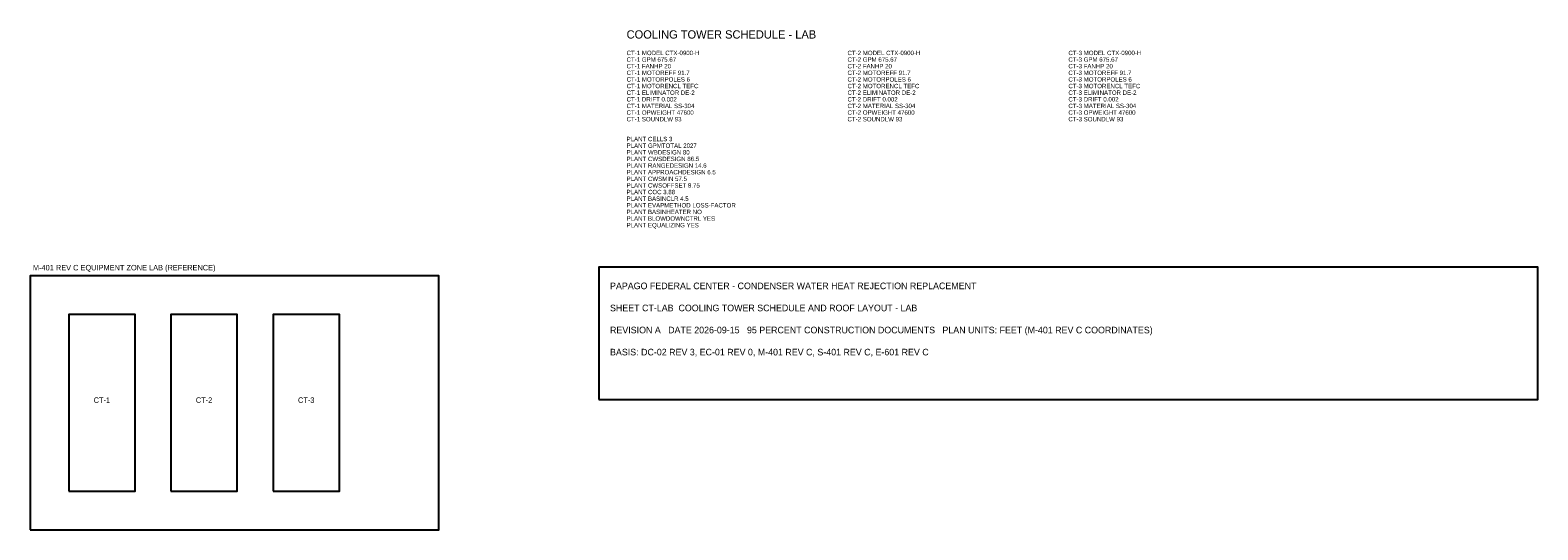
# Model space of a CAD drawing. Header units: feet. Extents: x 12 to 285, y 412 to 503.
import ezdxf

# ---------------------------------------------------------------- set-up
doc = ezdxf.new("R2010")
doc.units = ezdxf.units.FT
doc.header["$MEASUREMENT"] = 0
for name, color, linetype in [('G-TBLK', 7, 'Continuous'), ('M-CTWR-PLAN', 4, 'Continuous'), ('M-CTWR-SCHD', 7, 'Continuous'), ('M-EQPM-ZONE-REF', 8, 'Continuous')]:
    doc.layers.add(name, color=color, linetype=linetype)

msp = doc.modelspace()

# ---------------------------------------------------------------- linework, layer by layer
at = {"layer": 'G-TBLK'}
msp.add_lwpolyline([(115, 435.6), (285, 435.6), (285, 459.6), (115, 459.6)], close=True, dxfattribs=at)
at = {"layer": 'M-CTWR-PLAN'}
for points in [[(19, 419), (31, 419), (31, 451), (19, 451)], [(37.5, 419), (49.5, 419), (49.5, 451), (37.5, 451)], [(56, 419), (68, 419), (68, 451), (56, 451)]]:
    msp.add_lwpolyline(points, close=True, dxfattribs=at)
at = {"layer": 'M-EQPM-ZONE-REF'}
msp.add_lwpolyline([(12, 412), (86, 412), (86, 458), (12, 458)], close=True, dxfattribs=at)

# ---------------------------------------------------------------- texts
at = {"layer": 'G-TBLK'}
for s, height, p in [('COOLING TOWER SCHEDULE - LAB', 1.5, (120, 501)), ('PAPAGO FEDERAL CENTER - CONDENSER WATER HEAT REJECTION REPLACEMENT', 1.2, (117, 455.6)), ('SHEET CT-LAB  COOLING TOWER SCHEDULE AND ROOF LAYOUT - LAB', 1.2, (117, 451.6)), ('REVISION A   DATE 2026-09-15   95 PERCENT CONSTRUCTION DOCUMENTS   PLAN UNITS: FEET (M-401 REV C COORDINATES)', 1.2, (117, 447.6)), ('BASIS: DC-02 REV 3, EC-01 REV 0, M-401 REV C, S-401 REV C, E-601 REV C', 1.2, (117, 443.6))]:
    msp.add_text(s, height=height, dxfattribs=at).set_placement(p)
at = {"layer": 'M-CTWR-SCHD'}
for s, p in [('CT-1 MODEL CTX-0900-H', (120, 498)), ('CT-1 GPM 675.67', (120, 496.8)), ('CT-2 MODEL CTX-0900-H', (160, 498)), ('CT-2 GPM 675.67', (160, 496.8)), ('CT-3 MODEL CTX-0900-H', (200, 498)), ('CT-3 GPM 675.67', (200, 496.8)), ('CT-1 FANHP 20', (120, 495.6)), ('CT-1 MOTOREFF 91.7', (120, 494.4)), ('CT-2 FANHP 20', (160, 495.6)), ('CT-2 MOTOREFF 91.7', (160, 494.4)), ('CT-3 FANHP 20', (200, 495.6)), ('CT-3 MOTOREFF 91.7', (200, 494.4)), ('CT-1 MOTORPOLES 6', (120, 493.2)), ('CT-1 MOTORENCL TEFC', (120, 492)), ('CT-1 ELIMINATOR DE-2', (120, 490.8)), ('CT-2 MOTORPOLES 6', (160, 493.2)), ('CT-2 MOTORENCL TEFC', (160, 492)), ('CT-2 ELIMINATOR DE-2', (160, 490.8)), ('CT-3 MOTORPOLES 6', (200, 493.2)), ('CT-3 MOTORENCL TEFC', (200, 492)), ('CT-3 ELIMINATOR DE-2', (200, 490.8)), ('CT-1 DRIFT 0.002', (120, 489.6)), ('CT-1 MATERIAL SS-304', (120, 488.4)), ('CT-2 DRIFT 0.002', (160, 489.6)), ('CT-2 MATERIAL SS-304', (160, 488.4)), ('CT-3 DRIFT 0.002', (200, 489.6)), ('CT-3 MATERIAL SS-304', (200, 488.4)), ('CT-1 OPWEIGHT 47600', (120, 487.2)), ('CT-1 SOUNDLW 93', (120, 486)), ('CT-2 OPWEIGHT 47600', (160, 487.2)), ('CT-2 SOUNDLW 93', (160, 486)), ('CT-3 OPWEIGHT 47600', (200, 487.2)), ('CT-3 SOUNDLW 93', (200, 486)), ('PLANT CELLS 3', (120, 482.4)), ('PLANT GPMTOTAL 2027', (120, 481.2)), ('PLANT WBDESIGN 80', (120, 480)), ('PLANT CWSDESIGN 86.5', (120, 478.8)), ('PLANT RANGEDESIGN 14.6', (120, 477.6)), ('PLANT APPROACHDESIGN 6.5', (120, 476.4)), ('PLANT CWSMIN 57.5', (120, 475.2)), ('PLANT CWSOFFSET 8.75', (120, 474)), ('PLANT COC 3.88', (120, 472.8)), ('PLANT BASINCLR 4.5', (120, 471.6)), ('PLANT EVAPMETHOD LOSS-FACTOR', (120, 470.4)), ('PLANT BASINHEATER NO', (120, 469.2)), ('PLANT BLOWDOWNCTRL YES', (120, 468)), ('PLANT EQUALIZING YES', (120, 466.8))]:
    msp.add_text(s, height=0.8, dxfattribs=at).set_placement(p)
at = {"layer": 'M-EQPM-ZONE-REF'}
for s, p in [('M-401 REV C EQUIPMENT ZONE LAB (REFERENCE)', (12.5, 459)), ('CT-1', (23.5, 435)), ('CT-2', (42, 435)), ('CT-3', (60.5, 435))]:
    msp.add_text(s, height=1, dxfattribs=at).set_placement(p)

doc.saveas('drawing.dxf')
